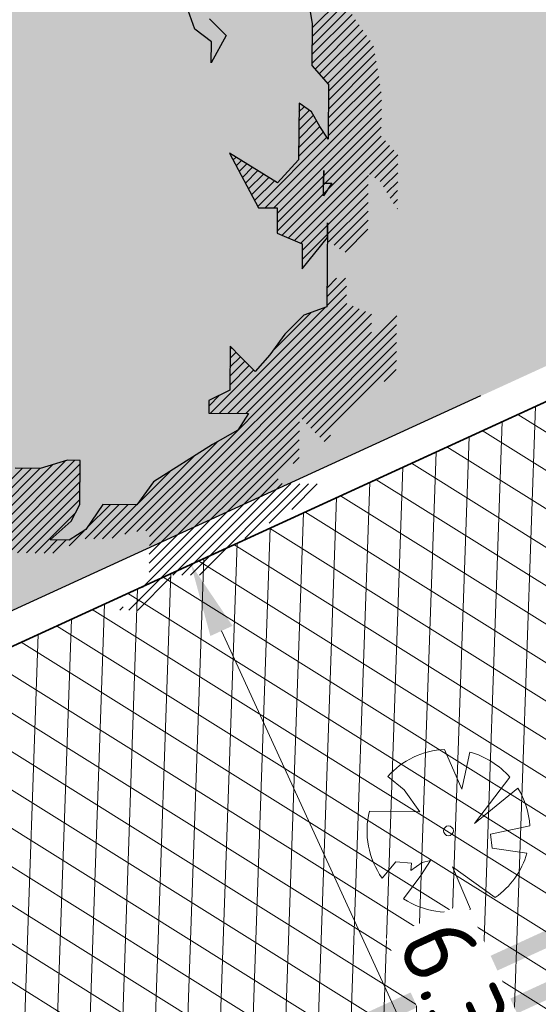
# Model space of a CAD drawing. Header units: metres. Extents: x 195696 to 514079, y 327475 to 328989.
# Tile 59 of 256: x 195952.32 to 195955.5, y 327637.55 to 327643.59. Entities that reach past the tile are written whole.
import ezdxf

# ---------------------------------------------------------------- set-up
doc = ezdxf.new("R2010")
doc.units = ezdxf.units.M
doc.linetypes.add('VH-TROTTOIRBAND_180-200', pattern=[20, 10, -2, 2, -2, 2, -2])
for name, color, linetype, lineweight in [('bct-bomen', 252, 'Continuous', 9), ('mk-nw-streep 0.10', 7, 'Continuous', 35), ('N-WE-GR-BOOM-S', 74, 'Continuous', 25), ('N-WE-GR-GRAS-A-250', 62, 'Continuous', 18), ('N-WE-VH-GESLOTENVERHARDING-A-200', 252, 'Continuous', 18), ('N-WE-VH-HERSTRATEN-A-200', 252, 'Continuous', 18), ('N-WE-VH-KANTOPSLUITING_TROTTOIRBAND_180 200_250-G', 6, 'VH-TROTTOIRBAND_180-200', 25), ('N-WE-VH-KANTOPSLUITING_VOORKANTBAND-G', 2, 'Continuous', 35), ('N-WE-VH-KANTVERHARDING-G', 5, 'Continuous', 35), ('N-WE-VH-OPENVERHARDING_BETONSTRAATSTEEN_ROOD-A', 13, 'Continuous', 18), ('N-WE-VH-TEGEL-A', 252, 'Continuous', 18), ('X-XX-AL-M', 6, 'Continuous', 18)]:
    doc.layers.add(name, color=color, linetype=linetype, lineweight=lineweight)
doc.styles.add('NLCS-ISO-M250-T18', font='NLCS-ISO.ttf', dxfattribs={"height": 0.45})
doc.styles.get("Standard").update_dxf_attribs({"font": 'arial.ttf'})
doc.dimstyles.new('NLCS-M250-T18-PIJL_L2_H2', dxfattribs={"dimscale": 0.25, "dimtxt": 2.5, "dimasz": 1.8, "dimexe": 2, "dimexo": 2, "dimgap": 0.7, "dimtad": 1, "dimzin": 0, "dimdsep": 46, "dimtxsty": 'NLCS-ISO-M250-T18', "dimcen": 0, "dimdle": 2, "dimclrd": 256, "dimclre": 256, "dimclrt": 7, "dimazin": 0, "dimtfac": 1, "dimtdec": 3, "dimtofl": 0, "dimtmove": 0, "dimatfit": 3, "dimfxl": 2, "dimfxlon": 1, "dimtfillclr": 256, "dimtolj": 1, "dimtzin": 0, "dimlwd": -1, "dimlwe": -1, "dimarcsym": 0})
pattern_1 = [(0, (0, 0), (0.5, 0.5), [0.125, -0.375]), (0, (0.275, 0.3), (0.5, 0.5), [0.125, -0.375]), (90, (0.05, 0.175), (-0.5, 0.5), [0.125, -0.375]), (90, (0.25, 0.35), (-0.5, 0.5), [0.125, -0.375]), (45, (0.1, 0.35), (0, 0.5000000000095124), [0.125, -0.582106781]), (135, (0.275, 0), (-0.5000000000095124, 0), [0.125, -0.582106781]), (26.56505119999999, (0.125, 0.15), (0.5000000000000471, 2.000322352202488e-10), [0.125, -0.9930339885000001]), (26.56505119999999, (0.35, 0.4), (0.5000000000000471, 2.000322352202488e-10), [0.125, -0.9930339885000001]), (63.43494882, (0.35, 0), (2.54993137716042e-11, 0.500000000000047), [0.125, -0.9930339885]), (63.43494882, (0.125, 0.225), (2.54993137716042e-11, 0.500000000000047), [0.125, -0.9930339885]), (63.43494882, (0.3, 0.1), (2.54993137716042e-11, 0.500000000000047), [0.125, -0.9930339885]), (116.5650512, (0, 0.275), (-2.000324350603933e-10, 0.500000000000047), [0.125, -0.9930339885]), (153.43494882, (0.1, 0.07500000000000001), (-0.500000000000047, 2.549949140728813e-11), [0.125, -0.9930339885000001])]

# ---------------------------------------------------------------- blocks, each defined once
blk = doc.blocks.new('BOOM_3-flat-15-flat-1-flat-1')
at = {"layer": 'bct-bomen', "color": 252, "lineweight": 0}
for p, q in [((0.08230524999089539, 0.2549584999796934), (-0.02444974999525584, 0.4994019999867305)), ((0.1305271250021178, 0.4826619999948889), (0.08230524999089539, 0.2549584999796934)), ((-0.3728521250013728, 0.333138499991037), (-0.2713552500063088, 0.250506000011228)), ((0.1588707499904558, 0.04569150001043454), (0.3767759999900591, 0.3286940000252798)), ((-0.2713552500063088, 0.250506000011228), (-0.1765594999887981, 0.1169312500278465)), ((0.4259832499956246, 0.26179812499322), (0.1588707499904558, 0.04569150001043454)), ((-0.1765594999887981, 0.1169312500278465), (-0.485173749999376, 0.1208572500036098)), ((0.2573125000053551, -0.02109599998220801), (0.4990382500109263, 0.03099749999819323)), ((0.2682502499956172, -0.1056932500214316), (0.2573125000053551, -0.02109599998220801)), ((0.4809480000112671, -0.1367078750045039), (0.2682502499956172, -0.1056932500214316)), ((-0.4069834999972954, -0.290455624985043), (-0.322398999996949, -0.1902905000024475)), ((-0.322398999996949, -0.1902905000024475), (-0.2276035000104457, -0.199195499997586)), ((-0.2312492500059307, -0.2437204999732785), (-0.1619757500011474, -0.1947429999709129)), ((-0.2276035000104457, -0.199195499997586), (-0.2312492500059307, -0.2437204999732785)), ((-0.1109320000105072, -0.1813857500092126), (-0.1692677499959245, -0.2748879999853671)), ((-0.1619757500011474, -0.1947429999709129), (-0.1109320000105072, -0.1813857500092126)), ((0.1354275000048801, -0.4813101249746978), (0.02396950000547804, -0.2214580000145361)), ((0.02396950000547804, -0.2214580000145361), (0.2869588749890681, -0.4094565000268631)), ((-0.1692677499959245, -0.2748879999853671), (-0.2750012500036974, -0.4173677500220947)), ((-0.2750012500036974, -0.4173677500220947), (-0.275053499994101, -0.4175469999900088))]:
    blk.add_line(p, q, dxfattribs=at)
for centre, major_axis, ratio, start_param, end_param in [((1.250009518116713e-07, 1.249718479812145e-07), (-0.3535534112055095, 0.3535534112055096), 0.9999999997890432, -0.736478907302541, 0.05619347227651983), ((-1.250009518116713e-07, 1.249718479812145e-07), (0.3535533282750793, 0.3535533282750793), 0.9999999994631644, 6.215134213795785, 6.804468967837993), ((0, 0), (-0.3535534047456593, 0.3535534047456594), 0.9999999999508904, 3.989025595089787, 4.478057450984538), ((0, 0), (-0.3535534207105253, 0.3535534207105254), 0.9999999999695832, 0.5412658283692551, 1.405245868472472), ((0, 0), (-0.02121320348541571, 0.02121320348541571), 0.9999999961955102, 3.926990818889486, 10.21017612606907), ((0, 0), (0.3535534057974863, 0.3535534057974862), 0.999999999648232, 4.53827275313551, 5.220844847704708), ((1.250009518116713e-07, 0), (-0.3535533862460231, 0.3535533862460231), 0.9999999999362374, 1.773701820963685, 2.630475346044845)]:
    blk.add_ellipse(centre, major_axis=major_axis, ratio=ratio, start_param=start_param, end_param=end_param, dxfattribs=at)
at = {"layer": 'bct-bomen', "flags": 1}
for tag, p in [('POINTNUMBER', (0, 0)), ('COMMENT', (0, -0.3125))]:
    blk.add_attdef(tag, p, '', height=0.25, dxfattribs=at)
blk = doc.blocks.new('SGR-BOOM_27')
for p, q in [((4.520541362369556, 2.211748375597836), (4.618979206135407, 1.615088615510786)), ((3.177986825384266, 1.548719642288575), (3.077224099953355, 1.832421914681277)), ((4.617785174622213, 1.45641231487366), (5.011850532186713, 1.850477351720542)), ((4.618612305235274, 1.566092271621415), (4.961464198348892, 1.908941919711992)), ((4.616145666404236, 1.237057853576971), (5.107308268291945, 1.728223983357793)), ((4.616967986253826, 1.34673813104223), (5.062241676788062, 1.792012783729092)), ((3.358997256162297, 1.675973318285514), (3.563238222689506, 1.46864769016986)), ((4.618979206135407, 1.615088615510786), (4.615128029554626, 1.100672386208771)), ((4.615328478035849, 1.127383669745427), (5.151929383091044, 1.663993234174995)), ((4.65356346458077, 1.056768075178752), (5.196555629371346, 1.599763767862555)), ((3.382599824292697, 1.392837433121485), (3.177986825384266, 1.548719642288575)), ((3.563238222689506, 1.46864769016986), (3.380691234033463, 1.135639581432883)), ((4.704380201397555, 0.9987303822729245), (5.241181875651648, 1.535533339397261)), ((4.755197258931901, 0.9406939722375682), (5.285808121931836, 1.471302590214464)), ((3.380691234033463, 1.135639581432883), (3.382599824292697, 1.392837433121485)), ((4.806018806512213, 0.8826553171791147), (5.330424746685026, 1.407066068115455)), ((4.818551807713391, 0.7863412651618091), (5.372726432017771, 1.340510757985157)), ((4.817729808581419, 0.6766548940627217), (5.388151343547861, 1.247078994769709)), ((4.615128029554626, 1.100672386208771), (4.819163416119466, 0.8676412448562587)), ((4.816912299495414, 0.566988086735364), (5.403561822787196, 1.153634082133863)), ((4.815267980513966, 0.3476326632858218), (5.43439753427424, 0.9667631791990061)), ((4.816085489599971, 0.4572994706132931), (5.41897711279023, 1.060194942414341)), ((4.819163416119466, 0.8676412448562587), (4.814152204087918, 0.1988745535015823)), ((4.814441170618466, 0.2379536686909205), (5.449812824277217, 0.8733179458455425)), ((4.041143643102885, -0.6442030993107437), (5.465223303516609, 0.7798791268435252)), ((4.149197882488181, -0.6450106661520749), (5.469368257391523, 0.6751722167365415)), ((4.457318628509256, 0.6388310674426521), (4.452146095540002, -0.05564017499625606)), ((4.610899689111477, 0.5347922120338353), (4.457318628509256, 0.6388310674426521)), ((4.189987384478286, -0.7130682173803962), (5.46855587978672, 0.5654980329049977)), ((4.454901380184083, 0.3138238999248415), (4.634262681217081, 0.4931903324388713)), ((4.45571856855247, 0.4234980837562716), (4.58473266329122, 0.5525173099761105)), ((4.456530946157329, 0.5331722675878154), (4.51983674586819, 0.5964780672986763)), ((4.712425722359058, 0.3539726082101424), (4.610899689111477, 0.5347922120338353)), ((4.189160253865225, -0.8227472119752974), (5.467728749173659, 0.4558164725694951)), ((4.454083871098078, 0.2041574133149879), (4.673402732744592, 0.4234785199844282)), ((4.188337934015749, -0.9324361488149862), (5.466911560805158, 0.346142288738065)), ((4.452444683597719, -0.01519576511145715), (4.755671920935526, 0.2880388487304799)), ((4.453261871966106, 0.09447841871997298), (4.712557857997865, 0.3537792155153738)), ((4.814152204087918, 0.1988745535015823), (4.712425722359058, 0.3539726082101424)), ((3.949962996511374, -0.6265270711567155), (4.798785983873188, 0.2222959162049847)), ((4.249524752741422, -0.9800989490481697), (5.466280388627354, 0.2366566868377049)), ((4.3258917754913, -1.012583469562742), (5.517101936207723, 0.1786193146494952)), ((3.603885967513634, 0.02787403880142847), (3.958991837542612, -0.6435889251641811)), ((4.192801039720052, -0.3366644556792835), (3.603885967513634, 0.02787403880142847)), ((3.611074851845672, 0.01428170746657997), (3.616717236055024, 0.01992184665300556)), ((4.402259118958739, -1.04507568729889), (5.567909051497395, 0.1205742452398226)), ((5.321953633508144, -0.2342333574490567), (5.61872578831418, 0.06253911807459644)), ((5.386844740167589, -0.2782011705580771), (5.669542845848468, 0.00450174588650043)), ((3.648727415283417, -0.05692240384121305), (3.683957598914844, -0.02169222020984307)), ((3.686384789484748, -0.1281194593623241), (3.751193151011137, -0.06331622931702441)), ((3.72404248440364, -0.1993210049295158), (3.818428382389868, -0.1049302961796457)), ((4.452146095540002, -0.05564017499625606), (4.192801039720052, -0.3366644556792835)), ((5.45174097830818, -0.3221619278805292), (5.669322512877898, -0.1045730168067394)), ((3.761690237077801, -0.2705254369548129), (3.885663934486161, -0.1465543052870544)), ((3.799347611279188, -0.3417199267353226), (3.952903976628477, -0.1881683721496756)), ((3.837000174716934, -0.4129240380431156), (4.020139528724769, -0.2297846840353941)), ((4.759831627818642, -0.186563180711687), (4.758681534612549, -0.3408927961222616)), ((4.758681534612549, -0.3408927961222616), (4.759831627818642, -0.186563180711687)), ((5.494903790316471, -0.3878532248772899), (5.668495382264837, -0.2142593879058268)), ((3.874657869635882, -0.4841259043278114), (4.087374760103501, -0.2714061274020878)), ((3.912310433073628, -0.5553226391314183), (4.154610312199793, -0.3130227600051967)), ((4.478626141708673, -1.077560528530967), (5.308123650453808, -0.2480678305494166)), ((4.757531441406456, -0.4952249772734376), (4.758681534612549, -0.3408927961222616)), ((4.861568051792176, -0.3416660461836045), (4.757531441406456, -0.4952249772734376)), ((4.758681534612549, -0.3408927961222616), (4.861568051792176, -0.3416660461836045)), ((4.806253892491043, -0.8587923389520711), (5.307301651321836, -0.3577420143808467)), ((5.534044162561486, -0.4575672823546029), (5.667678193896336, -0.3239261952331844)), ((4.805436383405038, -0.9684639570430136), (5.306484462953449, -0.4674161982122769)), ((5.574187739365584, -0.5262807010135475), (5.666856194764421, -0.4336148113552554)), ((4.820499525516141, -1.062247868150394), (5.305662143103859, -0.5770900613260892)), ((5.617296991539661, -0.5920210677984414), (5.666038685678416, -0.543281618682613)), ((3.958991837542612, -0.6435889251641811), (4.190501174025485, -0.6453140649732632)), ((4.190501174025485, -0.6453140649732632), (4.188171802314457, -0.9539880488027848)), ((4.887739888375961, -1.103871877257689), (5.304844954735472, -0.686764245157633)), ((5.660420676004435, -0.6577540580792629), (5.665211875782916, -0.652960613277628)), ((4.806469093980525, -0.8299973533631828), (4.798756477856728, -1.858847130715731)), ((4.805113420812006, -1.010031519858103), (4.806469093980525, -0.8299973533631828)), ((4.954970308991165, -1.145493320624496), (5.304027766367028, -0.7964432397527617)), ((4.188171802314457, -0.9539880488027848), (4.495876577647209, -1.084898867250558)), ((4.495240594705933, -1.169805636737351), (4.806253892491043, -0.8587923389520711)), ((5.022205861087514, -1.187114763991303), (5.303210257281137, -0.9061100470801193)), ((4.493571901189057, -1.393553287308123), (4.805113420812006, -1.010031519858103)), ((4.495876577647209, -1.084898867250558), (4.493571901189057, -1.393553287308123)), ((4.494423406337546, -1.279479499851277), (4.805426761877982, -0.9684713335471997)), ((4.802764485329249, -1.733119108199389), (5.026874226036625, -1.509011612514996)), ((4.806351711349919, -1.620680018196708), (4.918825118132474, -1.508206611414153)), ((4.809938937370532, -1.508233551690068), (4.810775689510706, -1.507399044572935)), ((4.799177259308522, -1.845565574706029), (5.040752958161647, -1.603989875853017)), ((3.587653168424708, -3.165946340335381), (5.039930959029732, -1.713668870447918)), ((2.465136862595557, -4.615023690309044), (5.195753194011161, -1.884407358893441)), ((2.579274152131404, -4.609745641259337), (5.272115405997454, -1.916906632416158)), ((3.479608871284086, -3.165131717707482), (4.778799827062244, -1.865945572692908)), ((3.695697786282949, -3.166753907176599), (5.043018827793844, -1.819432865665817)), ((3.803747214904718, -3.167558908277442), (5.119381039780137, -1.851924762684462)), ((4.133028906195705, -2.402857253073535), (4.60999430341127, -1.925891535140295)), ((4.798756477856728, -1.858847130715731), (4.515050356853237, -1.959612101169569)), ((2.618776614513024, -5.005660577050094), (5.655375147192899, -1.96906685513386)), ((2.621242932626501, -4.676630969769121), (5.346833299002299, -1.951038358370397)), ((4.515050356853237, -1.959612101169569), (4.281804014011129, -2.193656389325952)), ((2.619593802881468, -4.895986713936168), (5.345184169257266, -2.170398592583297)), ((2.620415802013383, -4.786312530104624), (5.346011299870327, -2.060712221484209)), ((4.494442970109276, -3.238853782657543), (5.654553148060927, -2.07874103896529)), ((4.281804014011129, -2.193656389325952), (4.099834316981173, -2.449536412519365)), ((4.54846014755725, -3.293690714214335), (5.653730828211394, -2.188422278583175)), ((3.611882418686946, -2.34299916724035), (3.607844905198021, -2.8831603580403)), ((3.610786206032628, -2.48968223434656), (3.684124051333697, -2.416342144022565)), ((3.611603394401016, -2.380008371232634), (3.630106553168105, -2.361504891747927)), ((3.739521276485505, -2.472556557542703), (3.611882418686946, -2.34299916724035)), ((4.602477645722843, -3.348527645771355), (5.652908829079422, -2.298094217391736)), ((4.656499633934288, -3.403357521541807), (5.65208682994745, -2.407775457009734)), ((3.609146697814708, -2.709030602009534), (3.79216834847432, -2.526008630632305)), ((3.609963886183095, -2.599356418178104), (3.73814636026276, -2.471171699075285)), ((3.918231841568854, -2.653958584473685), (3.739521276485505, -2.472556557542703)), ((4.099834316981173, -2.449536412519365), (3.918231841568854, -2.653958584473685)), ((4.710521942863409, -3.458194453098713), (5.651264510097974, -2.517449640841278)), ((3.371559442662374, -3.164326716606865), (3.900212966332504, -2.63566806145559)), ((3.608324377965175, -2.818704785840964), (3.846195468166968, -2.580838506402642)), ((5.5026946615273, -2.774873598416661), (5.650442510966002, -2.627130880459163)), ((3.607844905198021, -2.8831603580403), (3.349669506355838, -3.009835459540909)), ((3.349669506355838, -3.009835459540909), (3.348504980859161, -3.164152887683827)), ((3.349150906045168, -3.077880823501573), (3.48223683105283, -2.944792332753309)), ((3.348504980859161, -3.164152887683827), (3.837215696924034, -3.167808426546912)), ((3.837215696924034, -3.167808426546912), (3.707075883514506, -3.372624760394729)), ((2.5382691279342, -5.30387435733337), (4.461556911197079, -3.380596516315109)), ((2.617959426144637, -5.115334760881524), (4.462374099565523, -3.270915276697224)), ((3.707075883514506, -3.372624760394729), (3.397070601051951, -3.550363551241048)), ((2.367648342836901, -5.583362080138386), (4.460734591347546, -3.490270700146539)), ((4.764539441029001, -3.513029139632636), (4.84392120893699, -3.433647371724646)), ((2.320736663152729, -4.650569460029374), (3.453021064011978, -3.518285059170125)), ((3.397070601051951, -3.550363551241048), (2.673395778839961, -4.007969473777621)), ((2.909739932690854, -5.150122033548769), (4.45991259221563, -3.599952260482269)), ((0.6830196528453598, -4.764319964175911), (1.703853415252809, -3.743481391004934)), ((1.616465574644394, -3.742820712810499), (1.281301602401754, -3.843216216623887)), ((1.770785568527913, -3.743985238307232), (1.616465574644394, -3.742820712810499)), ((1.766743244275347, -4.284124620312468), (1.770785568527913, -3.743985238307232)), ((2.165345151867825, -4.697109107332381), (3.165918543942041, -3.696528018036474)), ((4.386070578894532, -3.782648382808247), (4.459085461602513, -3.70963125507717)), ((0.04640489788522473, -4.856652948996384), (1.061488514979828, -3.841569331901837)), ((0.3184638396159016, -4.693446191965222), (1.169533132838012, -3.84238170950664)), ((0.4265033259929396, -4.694260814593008), (1.277577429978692, -3.843189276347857)), ((0.5345431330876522, -4.695080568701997), (1.431349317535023, -3.79826925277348)), ((0.6092558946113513, -4.729226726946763), (1.586760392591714, -3.751722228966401)), ((0.7567786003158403, -4.799410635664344), (1.770467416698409, -3.785724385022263)), ((1.281301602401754, -3.843216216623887), (0.9726423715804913, -3.840899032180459)), ((0.8305420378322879, -4.834501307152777), (1.769650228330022, -3.895398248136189)), ((2.469169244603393, -4.284430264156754), (2.869841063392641, -3.883756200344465)), ((3.01777973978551, -5.150934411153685), (4.199921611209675, -3.968795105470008)), ((0.9043009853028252, -4.869599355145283), (1.768827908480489, -4.005072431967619)), ((2.673395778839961, -4.007969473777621), (2.465513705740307, -4.289373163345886)), ((3.125828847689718, -5.151741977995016), (4.249240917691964, -4.028335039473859)), ((3.233868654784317, -5.15255692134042), (4.357280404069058, -4.029142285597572)), ((3.793989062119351, -4.701288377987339), (4.465325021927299, -4.029957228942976)), ((4.090080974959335, -4.514053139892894), (4.573374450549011, -4.030762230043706)), ((4.367068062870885, -4.345920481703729), (4.681428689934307, -4.031562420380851)), ((1.004114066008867, -4.878640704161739), (1.768005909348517, -4.114746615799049)), ((1.112163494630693, -4.879448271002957), (1.767183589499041, -4.224425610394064)), ((1.662320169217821, -4.489134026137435), (1.766743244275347, -4.284124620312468)), ((1.831120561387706, -4.704765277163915), (2.248142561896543, -4.28774584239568)), ((2.049680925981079, -4.286250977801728), (1.841593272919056, -4.593373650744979)), ((1.858271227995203, -4.568757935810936), (2.14009826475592, -4.286933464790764)), ((1.939169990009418, -4.705570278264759), (2.356182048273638, -4.288553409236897)), ((2.047224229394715, -4.70637046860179), (2.464226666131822, -4.289368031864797)), ((2.465513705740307, -4.289373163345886), (2.049680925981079, -4.286250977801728)), ((1.220207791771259, -4.880255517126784), (1.715251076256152, -4.385212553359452)), ((1.403361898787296, -4.718695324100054), (1.662320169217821, -4.489134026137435)), ((1.841593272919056, -4.593373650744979), (1.634876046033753, -4.720447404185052)), ((1.636446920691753, -4.790582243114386), (1.820990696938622, -4.606043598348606)), ((1.328252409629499, -4.881067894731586), (1.489961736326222, -4.719358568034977)), ((1.634876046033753, -4.720447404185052), (1.403361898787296, -4.718695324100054)), ((1.436297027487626, -4.88188283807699), (1.598001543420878, -4.720178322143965)), ((2.475687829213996, -5.584167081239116), (2.881395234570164, -5.178461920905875)), ((2.259598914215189, -5.582554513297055), (2.301073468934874, -5.541077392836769))]:
    blk.add_line(p, q)
blk = doc.blocks.new('*D418')
at = {"layer": 'defpoints', "color": 0, "transparency": 16777216}
for p in [(195953.3706477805, 327640.2514047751), (195953.3706963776, 327640.2514270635), (195955.9970114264, 327634.5249561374)]:
    blk.add_point(p, dxfattribs=at)
at = {"layer": 'X-XX-AL-M', "transparency": 16777216}
for p, q in [((195953.3706963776, 327640.2514270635), (195953.8251764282, 327640.4598686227)), ((195955.8094626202, 327634.9340104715), (195953.5582937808, 327639.842395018)), ((195955.9970600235, 327634.5249784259), (195956.4515400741, 327634.733419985))]:
    blk.add_line(p, q, dxfattribs=at)
for points in [[(195953.6264657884, 327639.8736612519), (195953.4901217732, 327639.8111287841), (195953.3706963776, 327640.2514270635)], [(195955.8776346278, 327634.9652767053), (195955.7412906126, 327634.9027442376), (195955.9970600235, 327634.5249784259)]]:
    blk.add_solid(points, dxfattribs=at)
at = {"layer": 'X-XX-AL-M', "color": 7, "transparency": 16777216, "insert": (195955.0474622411, 327637.5549559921), "char_height": 0.45, "attachment_point": 5, "rotation": 294.6379615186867, "style": 'NLCS-ISO-M250-T18', "bg_fill": 3, "box_fill_scale": 1.1, "bg_fill_color": 256, "bg_fill_true_color": 13158600, "bg_fill_transparency": 0}
blk.add_mtext('\\A1;6.30', dxfattribs=at)

msp = doc.modelspace()

# ---------------------------------------------------------------- hatches: boundary and pattern name
at = {"layer": 'N-WE-GR-GRAS-A-250', "lineweight": 0}
h = msp.add_hatch(dxfattribs=at)
h.set_pattern_fill('AGR-GRAS_02-SO', color=256, scale=0.05, pattern_type=2)
h.set_pattern_definition(pattern_1)
edge = h.paths.add_edge_path(flags=17)
edge.add_arc((195894.559118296, 327628.0008672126), 2.00000000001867, 141.4672806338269, 205.6254233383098)
edge.add_line((195892.7558368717, 327627.1358954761), (195893.6442734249, 327625.2836949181))
edge.add_line((195893.6442734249, 327625.2836949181), (195903.1995377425, 327629.2377206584))
edge.add_line((195903.1995377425, 327629.2377206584), (195901.9728150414, 327631.3262218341))
edge.add_line((195901.9728150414, 327631.3262218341), (195892.9946132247, 327629.2467901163))
edge = h.paths.add_edge_path()
edge.add_arc((195894.559118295, 327628.0008672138), 1.999999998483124, 114.1582394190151, 205.6254233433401)
edge.add_line((195892.7558368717, 327627.1358954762), (195893.6442734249, 327625.283694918))
edge.add_line((195893.6442734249, 327625.283694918), (195888.7015997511, 327623.1984623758))
edge.add_line((195888.7015997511, 327623.1984623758), (195889.2842258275, 327621.9323330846))
edge.add_line((195889.2842258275, 327621.9323330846), (195891.6600081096, 327616.7851886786))
edge.add_arc((195897.7335764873, 327603.552450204), 14.56000001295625, 109.5185303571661, 114.65419813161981, ccw=False)
edge.add_arc((195898.4012773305, 327603.225723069), 15.10000000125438, 98.33438612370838, 111.4926544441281, ccw=False)
edge.add_line((195896.2125317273, 327618.1662515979), (195896.9700282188, 327618.3502061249))
edge.add_arc((195895.0962950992, 327626.0659513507), 7.940000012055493, 283.6497829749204, 306.4932178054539)
edge.add_line((195899.8184324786, 327619.6827688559), (195901.0766474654, 327620.613568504))
edge.add_arc((196065.2309153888, 327394.0238279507), 279.802670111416, 123.9376761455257, 125.92167150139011, ccw=False)
edge.add_arc((196052.4705127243, 327415.9658439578), 254.4799999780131, 116.04817992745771, 124.3121944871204, ccw=False)
edge.add_arc((196065.230915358, 327394.0238282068), 279.8026698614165, 114.4387036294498, 116.42269830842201, ccw=False)
edge.add_line((195949.4710925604, 327648.7574095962), (195977.2456928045, 327661.0463759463))
edge.add_line((195977.2456928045, 327661.0463759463), (195976.1714002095, 327663.921825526))
edge.add_line((195976.1714002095, 327663.921825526), (195975.1513113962, 327666.3509349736))
edge.add_line((195975.1513113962, 327666.3509349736), (195928.3581608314, 327645.3531347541))
edge.add_line((195928.3581608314, 327645.3531347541), (195893.7406020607, 327629.8257045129))
h = msp.add_hatch(dxfattribs=at)
h.set_pattern_fill('AGR-GRAS_02-SO', color=256, scale=0.05, pattern_type=2)
h.set_pattern_definition(pattern_1)
edge = h.paths.add_edge_path()
edge.add_arc((196043.198166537, 327406.4101503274), 250.2000000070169, 119.0445295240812, 125.0100958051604)
edge.add_arc((196048.5765314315, 327398.7319291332), 259.5745341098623, 125.0100958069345, 125.4128280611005)
edge.add_line((195898.1625222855, 327610.2846757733), (195897.9779617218, 327610.5432479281))
edge.add_arc((195896.3602316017, 327616.1046272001), 5.791890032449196, 232.0050728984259, 286.2190000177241, ccw=False)
edge.add_arc((195892.9791202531, 327611.7771308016), 0.3001568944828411, 121.9578263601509, 232.1130221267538, ccw=False)
edge.add_arc((195864.8525568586, 327667.5920542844), 62.20236465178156, 296.7195791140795, 297.6407080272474)
edge.add_arc((195887.4424593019, 327609.3265491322), 7.019852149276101, 26.77204193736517, 27.58824522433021)
edge.add_arc((195897.7378259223, 327603.5379229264), 9.915119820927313, 103.65383488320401, 114.25858670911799, ccw=False)
edge.add_line((195895.397309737, 327613.1728378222), (195898.0697254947, 327613.8218216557))
edge.add_arc((195895.0962951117, 327626.0659513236), 12.59999998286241, 283.6497829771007, 306.4932178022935)
edge.add_line((195902.5898632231, 327615.9364677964), (195903.8480782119, 327616.867267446))
edge.add_arc((196052.470512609, 327415.965843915), 249.8999999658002, 120.18018763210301, 126.4932178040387, ccw=False)
edge.add_arc((196052.470512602, 327415.9658439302), 249.8999999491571, 113.8671573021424, 120.1801876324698, ccw=False)
edge.add_line((195951.3566099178, 327644.4959046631), (195978.0309411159, 327656.2980532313))
edge.add_line((195978.0309411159, 327656.2980532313), (195978.0714028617, 327656.2066046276))
edge.add_line((195978.0714028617, 327656.2066046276), (195978.9858888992, 327656.6112220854))
edge.add_line((195978.9858888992, 327656.6112220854), (195980.4815068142, 327653.2309386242))
edge.add_line((195980.4815068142, 327653.2309386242), (195980.204127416, 327653.1082111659))
edge.add_line((195980.204127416, 327653.1082111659), (195980.3317623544, 327652.8280505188))
edge.add_line((195980.3317623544, 327652.8280505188), (195938.8944765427, 327633.8321814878))
edge.add_arc((196043.19817787, 327406.4101268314), 250.2000260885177, 114.637844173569, 119.0445291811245)
h = msp.add_hatch(dxfattribs=at)
h.set_pattern_fill('AGR-GRAS_02-SO', color=256, scale=0.05, pattern_type=2)
h.set_pattern_definition(pattern_1)
edge = h.paths.add_edge_path()
edge.add_line((195903.9956943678, 327603.2060220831), (195904.183198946, 327602.9449699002))
edge.add_arc((195908.906000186, 327599.578198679), 5.800000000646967, 144.5158446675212, 197.0040277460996)
edge.add_arc((195903.6464528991, 327597.9697998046), 0.3000195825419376, 197.0059274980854, 304.7222992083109)
edge.add_line((195903.8173438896, 327597.7232069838), (195904.6297932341, 327598.3062387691))
edge.add_line((195904.6297932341, 327598.3062387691), (195904.6880964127, 327598.2249938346))
edge.add_arc((195874.6411075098, 327639.2375554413), 50.84143734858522, 306.2275834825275, 317.1015318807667)
edge.add_arc((195926.866324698, 327592.0628251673), 19.55377332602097, 122.68359516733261, 140.0077437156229, ccw=False)
edge.add_arc((196178.5579974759, 327200.510303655), 485.0235024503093, 120.53702746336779, 122.73109156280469, ccw=False)
edge.add_arc((196102.5093254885, 327329.4247478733), 335.3494083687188, 114.9861992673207, 120.5370274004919, ccw=False)
edge.add_line((195960.857752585, 327633.3886562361), (195976.960680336, 327641.2572951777))
edge.add_line((195976.960680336, 327641.2572951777), (195975.8979426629, 327643.4321551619))
edge.add_line((195975.8979426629, 327643.4321551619), (195941.6875728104, 327627.7421393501))
edge.add_arc((196043.197863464, 327406.4100114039), 243.499999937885, 114.6377677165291, 117.7694669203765)
edge.add_arc((195952.9500934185, 327577.8014638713), 49.79999999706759, 117.7694669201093, 133.4711233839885)
edge.add_arc((195884.151202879, 327650.3735842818), 50.20000000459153, 302.8422075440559, 313.47112338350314, ccw=False)
edge.add_arc((196024.1603589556, 327433.4729748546), 207.9635879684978, 122.8422077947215, 124.478979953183)
edge.add_arc((196113.5382223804, 327305.295721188), 364.223308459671, 124.6544697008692, 125.1215785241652)
at = {"layer": 'N-WE-VH-GESLOTENVERHARDING-A-200', "lineweight": 0}
h = msp.add_hatch(dxfattribs=at)
h.set_pattern_fill('AVH-GESLOTEN-SOD', color=256, scale=0.1, angle=28, pattern_type=2)
h.set_pattern_definition([(87.99999999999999, (0, 0), (-0.1998781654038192, 0.006979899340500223), []), (148, (0, 0), (-0.1059838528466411, -0.1696096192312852), [])])
edge = h.paths.add_edge_path()
edge.add_arc((196043.1978634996, 327406.4100113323), 243.7000000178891, 114.6377677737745, 117.7694669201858)
edge.add_arc((195952.9500934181, 327577.8014638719), 49.99999999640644, 117.769466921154, 133.471123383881)
edge.add_arc((195884.1512031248, 327650.3735845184), 50.00000000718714, 306.4912656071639, 313.4711229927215, ccw=False)
edge.add_line((195913.8862149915, 327610.1762080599), (195909.2428863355, 327617.4930319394))
edge.add_arc((196043.1953181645, 327406.4153922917), 249.9940478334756, 114.63775157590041, 122.39970749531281, ccw=False)
edge.add_line((195938.9778525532, 327633.6503891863), (196015.1880523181, 327668.6029268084))
edge.add_arc((195990.1752496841, 327723.1406174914), 60.00000000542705, 294.6377677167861, 307.6954955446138)
edge.add_line((196026.8631397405, 327675.6643210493), (196030.3420670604, 327668.7281570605))
edge.add_line((196030.3420670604, 327668.7281570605), (196027.0168718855, 327667.1070542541))
edge.add_line((196027.0168718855, 327667.1070542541), (196016.1131317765, 327662.0962125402))
edge.add_line((196016.1131317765, 327662.0962125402), (195941.6041967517, 327627.9239316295))
at = {"layer": 'N-WE-VH-HERSTRATEN-A-200', "lineweight": 0}
h = msp.add_hatch(dxfattribs=at)
h.set_pattern_fill('AVH-HERSTRATEN-SOD', color=256, scale=0.2, angle=26.57, pattern_type=2)
h.set_pattern_definition([(86.57000000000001, (195915.4831970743, 327624.8546070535), (-0.1996417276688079, 0.01196580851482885), [])])
edge = h.paths.add_edge_path()
edge.add_line((195975.5447569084, 327665.4196369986), (195979.9144058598, 327667.349492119))
edge.add_line((195979.9144058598, 327667.349492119), (195979.877, 327667.411))
edge.add_arc((195979.9212362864, 327667.8722738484), 0.4633901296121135, 204.9231770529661, 264.5220715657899, ccw=False)
edge.add_line((195979.501, 327667.677), (195976.296, 327674.723))
edge.add_line((195976.296, 327674.723), (195976.295, 327674.763))
edge.add_line((195976.295, 327674.763), (195975.4843143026, 327678.5424044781))
edge.add_line((195975.4843143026, 327678.5424044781), (195972.73, 327677.2939999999))
edge.add_line((195972.73, 327677.2939999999), (195926.405, 327656.297))
edge.add_line((195926.405, 327656.297), (195882.549, 327636.431))
edge.add_line((195882.549, 327636.431), (195884.689, 327631.956))
edge.add_line((195884.689, 327631.956), (195886.282, 327632.689))
edge.add_arc((195886.448, 327631.8359999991), 0.8690023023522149, 78.98747017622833, 101.01252982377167, ccw=False)
edge.add_line((195886.614, 327632.689), (195894.031, 327636.115))
edge.add_line((195894.031, 327636.115), (195894.05, 327636.124))
edge.add_line((195894.05, 327636.124), (195899.109, 327638.431))
edge.add_line((195899.109, 327638.431), (195910.294, 327643.542))
edge.add_line((195910.294, 327643.542), (195916.7165272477, 327646.435513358))
edge.add_arc((195917.1586417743, 327645.5148926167), 1.021277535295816, 91.04590013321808, 115.65195938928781, ccw=False)
edge.add_line((195917.14, 327646.536), (195927.892, 327651.503))
edge.add_line((195927.892, 327651.503), (195934.305, 327654.398))
edge.add_line((195934.305, 327654.398), (195934.416, 327654.448))
edge.add_line((195934.416, 327654.448), (195945.396, 327659.423))
edge.add_line((195945.396, 327659.423), (195951.838, 327662.336))
edge.add_arc((195952.2643381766, 327661.4622356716), 0.9722285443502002, 93.14492670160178, 116.00926088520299, ccw=False)
edge.add_line((195952.211, 327662.433), (195962.962, 327667.401))
edge.add_line((195962.962, 327667.401), (195968.097, 327669.671))
edge.add_arc((195969.9610096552, 327664.9667886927), 5.060052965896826, 46.282945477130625, 111.6155881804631, ccw=False)
edge.add_arc((195969.9542878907, 327664.6963484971), 5.263311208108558, 43.64465055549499, 48.265031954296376, ccw=False)
edge.add_arc((195970.1787225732, 327664.9496708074), 4.926145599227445, 33.08821904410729, 43.3141953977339, ccw=False)
edge.add_arc((195958.8602193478, 327657.5624091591), 18.44206666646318, 25.217092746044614, 33.11981405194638, ccw=False)
at = {"layer": 'N-WE-VH-OPENVERHARDING_BETONSTRAATSTEEN_ROOD-A', "lineweight": 0}
h = msp.add_hatch(dxfattribs=at)
h.set_pattern_fill('AVH-BSS_KEIFORMAAT_KEPER', color=256, scale=2, angle=26.56885433, pattern_type=2)
h.set_pattern_definition([(26.56885433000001, (195915.4831970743, 327624.8546070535), (0.09389615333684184, 0.2817507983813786), [0.63, -0.21]), (296.56885433, (195915.2953424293, 327625.2302540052), (0.09389615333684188, 0.2817507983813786), [0.63, -0.21])])
h.paths.add_polyline_path([(195983.8047951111, 327658.9620656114), (195982.7932514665, 327661.2482807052), (195978.0763189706, 327659.1612578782), (195950.3046045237, 327646.8735683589, 0.0551473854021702), (195902.301786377, 327618.9574783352), (195901.6726788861, 327618.4920785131), (195903.1594979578, 327616.4822603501), (195903.7886054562, 327616.9476601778, -0.05514738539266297), (195951.3161481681, 327644.587353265), (195979.0878626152, 327656.8750427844)])
h = msp.add_hatch(dxfattribs=at)
h.set_pattern_fill('AVH-BSS_KEIFORMAAT_KEPER', color=256, scale=2, angle=28.07844222, pattern_type=2)
h.set_pattern_definition([(28.07844222, (195918.8939923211, 327606.9957725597), (0.08644105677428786, 0.2841266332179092), [0.6299999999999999, -0.21]), (298.07844222, (195918.6963067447, 327607.3663402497), (0.08644105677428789, 0.2841266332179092), [0.63, -0.21])])
edge = h.paths.add_edge_path()
edge.add_line((195985.685783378, 327642.6269786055), (195984.6570284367, 327644.9067882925))
edge.add_line((195984.6570284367, 327644.9067882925), (195960.9, 327633.298))
edge.add_arc((196102.5055242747, 327329.431624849), 335.2415523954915, 114.9861068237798, 120.5382059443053)
edge.add_arc((196088.3640664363, 327350.1086381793), 310.2516950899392, 120.2291231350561, 123.4130898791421)
edge.add_line((195917.5173136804, 327609.0825777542), (195918.8939923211, 327606.9957725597))
edge.add_arc((196088.3640664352, 327350.1086381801), 307.7516950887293, 120.2278679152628, 123.4130898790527, ccw=False)
edge.add_arc((196102.5055242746, 327329.4316248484), 332.7415523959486, 114.98214642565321, 120.53936724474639, ccw=False)
edge.add_line((195961.9768437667, 327631.0416887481), (195985.685783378, 327642.6269786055))
at = {"layer": 'N-WE-VH-TEGEL-A', "lineweight": 0}
h = msp.add_hatch(dxfattribs=at)
h.set_pattern_fill('AVH-TEGEL_300X300_HALFST', color=256, angle=28.1124465, pattern_type=2)
h.set_pattern_definition([(28.1124465, (195900.9246258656, 327618.1874641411), (0.1939268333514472, 0.2736647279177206), [0.3, -0.3]), (118.1124465, (195900.9246258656, 327618.1874641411), (-0.264607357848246, -0.1413610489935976), [])])
edge = h.paths.add_edge_path()
edge.add_line((195931.2642428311, 327639.6588848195), (195916.0749299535, 327630.7349790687))
edge.add_arc((196052.4705126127, 327415.9658439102), 254.4199999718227, 122.4188137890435, 126.4932178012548)
edge.add_line((195901.1599093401, 327620.5010186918), (195899.9016943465, 327619.5702190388))
edge.add_line((195899.9016943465, 327619.5702190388), (195900.9722040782, 327618.1231499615))
edge.add_line((195900.9722040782, 327618.1231499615), (195902.1828408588, 327619.1182637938))
edge.add_arc((195796.015921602, 327894.0889229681), 294.7546066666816, 291.1117103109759, 291.1705718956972)
edge.add_arc((196052.4705126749, 327415.965843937), 252.619999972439, 113.8671573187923, 126.42698933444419, ccw=False)
edge.add_line((195950.2560504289, 327646.9833066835), (195977.9180265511, 327659.2224421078))
edge.add_line((195977.9180265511, 327659.2224421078), (195977.1897151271, 327660.8685169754))
edge.add_line((195977.1897151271, 327660.8685169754), (195949.5277390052, 327648.6293815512))
edge.add_arc((196052.4705126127, 327415.9658439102), 254.4199999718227, 113.8671573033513, 118.4506921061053)

# ---------------------------------------------------------------- linework, layer by layer
at = {"layer": 'mk-nw-streep 0.10', "const_width": 0.1, "flags": 128}
for points in [[(195909.082262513, 327613.8274483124, -0.03600946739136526), (195940.228795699, 327630.9236436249), (195981.0585252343, 327649.6495184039)], [(195910.6204826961, 327611.5486462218, 0.04010528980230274), (195916.4793512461, 327616.2724198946, -0.06861879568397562), (195928.25162486, 327624.7068488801, -0.01366546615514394), (195940.3491150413, 327630.6605007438), (195981.1791475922, 327649.3865144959)]]:
    msp.add_lwpolyline(points, format="xyb", dxfattribs=at)
at = {"layer": 'N-WE-VH-KANTOPSLUITING_TROTTOIRBAND_180 200_250-G', "ltscale": 0.5, "flags": 128}
msp.add_lwpolyline([(195898.1625222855, 327610.2846757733, -0.001757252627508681), (195899.6532307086, 327611.3367015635, -0.04528874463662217), (195938.8947795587, 327633.832320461), (195980.3285802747, 327652.8352424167)], format="xyb", dxfattribs=at)
at = {"layer": 'N-WE-VH-KANTOPSLUITING_VOORKANTBAND-G', "flags": 128}
msp.add_lwpolyline([(195898.2784797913, 327610.1222484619, -0.001386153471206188), (195899.767974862, 327611.1728913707, -0.04528874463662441), (195938.9781555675, 327633.6505281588), (195980.4095110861, 327652.6523286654)], format="xyb", dxfattribs=at)
at = {"layer": 'N-WE-VH-KANTVERHARDING-G'}
msp.add_lwpolyline([(196015.1880523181, 327668.6029268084), (195938.9778525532, 327633.6503891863)], dxfattribs=at)

# ---------------------------------------------------------------- block references
at = {"layer": 'bct-bomen'}
msp.add_blockref('BOOM_3-flat-15-flat-1-flat-1', (195954.951, 327638.616, 87.01299999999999), dxfattribs=at)
at = {"layer": 'N-WE-GR-BOOM-S', "xscale": 0.5, "yscale": 0.5, "zscale": 0.5}
msp.add_blockref('SGR-BOOM_27', (195951.8054979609, 327642.7604403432), dxfattribs=at)

# ---------------------------------------------------------------- next in the draw order: dimensions: what is measured, and where the dimension line sits
at = {"layer": 'X-XX-AL-M'}
dim = msp.add_aligned_dim(p1=(195955.9970114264, 327634.5249561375), p2=(195953.3706477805, 327640.2514047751), distance=-5.346447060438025e-05, dimstyle='NLCS-M250-T18-PIJL_L2_H2', override={"dimtfill": 1}, dxfattribs=at)
dim.commit()
dim.dimension.update_dxf_attribs({"geometry": '*D418', "text_midpoint": (195955.0474622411, 327637.5549559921)})

doc.saveas('drawing.dxf')
